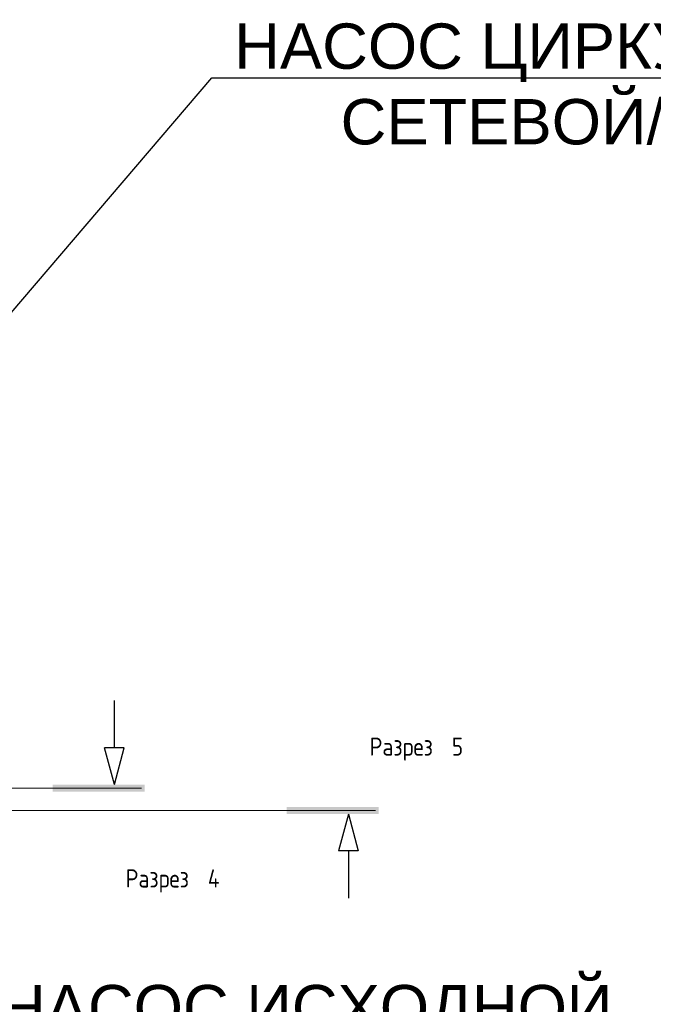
# Model space of a CAD drawing. Header units: metres. Extents: x -54598 to 1827199, y -329446 to -256744.
# Tile 129 of 256: x 29542 to 36529, y -276521 to -265666. Entities that reach past the tile are written whole.
import ezdxf
from ezdxf import colors
from ezdxf.entities.mleader import LeaderData, LeaderLine
from ezdxf.math import Vec2, Vec3

# ---------------------------------------------------------------- set-up
doc = ezdxf.new("R2010")
doc.units = ezdxf.units.M
doc.layers.add('G-ANNO-SYMB', color=7, linetype='Continuous', lineweight=9)
doc.layers.add('ТС_труБы', color=5, linetype='Continuous', lineweight=60)
doc.styles.add('GOST Common', font='GOST_Common.ttf', dxfattribs={"width": 0.9, "height": 125})
doc.styles.add('ISO_1.0', font='isocpeur.ttf')

# ---------------------------------------------------------------- blocks, each defined once
blk = doc.blocks.new('Разрез - Имя вида сзади-14077-В_Этаж 01_Сводный')
at = {"layer": 'G-ANNO-SYMB'}
blk.add_hatch(color=256, dxfattribs=at).paths.add_polyline_path([(9.8, 0.4), (9.8, -0.39), (-0.33, -0.39), (-0.33, 0.4)])
at = {"layer": 'G-ANNO-SYMB', "lineweight": 30}
for p, q in [((3, -0.39), (1.92, -4.44)), ((3, -0.39), (4.08, -4.44)), ((1.92, -4.44), (4.08, -4.44)), ((3, -4.44), (3, -9.66))]:
    blk.add_line(p, q, dxfattribs=at)
blk = doc.blocks.new('Разрез - Имя вида спереди-14078-В_Этаж 01_Сводный')
at = {"layer": 'G-ANNO-SYMB'}
blk.add_hatch(color=256, dxfattribs=at).paths.add_polyline_path([(9.8, 0.4), (9.8, -0.39), (-0.33, -0.39), (-0.33, 0.4)])
at = {"layer": 'G-ANNO-SYMB', "lineweight": 30}
for p, q in [((3, -0.39), (1.92, -4.44)), ((3, -0.39), (4.08, -4.44)), ((1.92, -4.44), (4.08, -4.44)), ((3, -4.44), (3, -9.66))]:
    blk.add_line(p, q, dxfattribs=at)
blk = doc.blocks.new('fdsafdsf')
at = {"layer": 'G-ANNO-SYMB', "lineweight": 20}
for p, q in [((218540.9, 36951.4), (223485.4, 36951.4)), ((224776.1, 36828.1), (210310.4, 36828.1))]:
    blk.add_line(p, q, dxfattribs=at)
at = {"layer": 'G-ANNO-SYMB', "lineweight": 50, "xscale": 49.99999999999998, "yscale": 49.99999999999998, "zscale": 49.99999999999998, "rotation": 180}
blk.add_blockref('Разрез - Имя вида сзади-14077-В_Этаж 01_Сводный', (223485.4, 36951.4), dxfattribs=at)
at = {"layer": 'G-ANNO-SYMB', "lineweight": 50, "extrusion": (0, 0, -1), "xscale": 49.99999999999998, "yscale": 49.99999999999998, "zscale": 49.99999999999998}
blk.add_blockref('Разрез - Имя вида спереди-14078-В_Этаж 01_Сводный', (-224776.1, 36828.1), dxfattribs=at)
at = {"layer": 'G-ANNO-SYMB', "char_height": 100, "attachment_point": 1, "style": 'GOST Common'}
for s, insert, width in [('Разрез', (224742.6, 37230.5), 483.418), (' 5', (225141.5, 37230.5), 119.051), ('Разрез', (223397.4, 36503.9), 483.418), (' 4', (223796.3, 36503.9), 129.873)]:
    blk.add_mtext(s, dxfattribs=dict(at, insert=insert, width=width))
blk = doc.blocks.new('_None')

msp = doc.modelspace()

# ---------------------------------------------------------------- block references
at = {"color": 5, "lineweight": 30, "xscale": 2, "yscale": 2, "zscale": 2}
msp.add_blockref('fdsafdsf', (-416085, -348041), dxfattribs=at)

# ---------------------------------------------------------------- next in the draw order: leaders
at = {"layer": 'ТС_труБы', "color": 5, "linetype": 'Continuous', "lineweight": 5}
ml = msp.add_multileader_mtext('Standard', dxfattribs=at)
ml.set_content('{\\fArial|b0|i0|c204|p34;\\C0;НАСОС ЦИРКУЛЯЦИИ /НАСОС СЕТЕВОЙ/ ГВС N=3 КВТ}', color=250, style='ISO_1.0')
ml.set_leader_properties(color=250)
ml.set_arrow_properties(name='NONE')
ml.build(insert=Vec2(0, 0))
ml.multileader.update_dxf_attribs({"text_left_attachment_type": 6, "text_right_attachment_type": 6, "dogleg_length": 86.4, "arrow_head_size": 200})
ctx = ml.context
ctx.base_point, ctx.char_height, ctx.arrow_head_size, ctx.landing_gap_size, ctx.plane_origin = Vec3(31748, -266307), 500, 200, 200, Vec3(37907, -265215)
ctx.left_attachment, ctx.right_attachment, ctx.text_align_type = 6, 6, 1
notes = []
notes.append((ctx, [(1, (1, 1, 0), (31662, -266307), (1, 0), 86.4, [(2, [(28531, -267888), (28626, -268918), (28687, -269786)], 0, [])])]))
ctx.mtext.insert, ctx.mtext.width, ctx.mtext.alignment, ctx.mtext.flow_direction = Vec3(37130, -265707), 10718.88, 2, 5
ctx.mtext.has_bg_fill, ctx.mtext.bg_color, ctx.mtext.bg_scale_factor, ctx.mtext.bg_transparency, ctx.mtext.use_window_bg_color = 1, -1073741824, 1, 0, 1
ml = msp.add_multileader_mtext('Standard', dxfattribs=at)
ml.set_content('{\\fArial|b0|i0|c204|p34;\\C0;НАСОС ИСХОДНОЙ ВОДЫ N=1,5 КВТ}', color=250, style='ISO_1.0')
ml.set_leader_properties(color=250)
ml.set_arrow_properties(name='NONE')
ml.build(insert=Vec2(0, 0))
ml.multileader.update_dxf_attribs({"text_left_attachment_type": 6, "text_right_attachment_type": 6, "dogleg_length": 86.4, "arrow_head_size": 200})
ctx = ml.context
ctx.base_point, ctx.char_height, ctx.arrow_head_size, ctx.landing_gap_size, ctx.plane_origin = Vec3(29180, -276925), 500, 200, 200, Vec3(36561, -275832)
ctx.left_attachment, ctx.right_attachment, ctx.text_align_type = 6, 6, 1
notes.append((ctx, [(1, (1, 1, 0), (29093, -276925), (1, 0), 86.4, [(0, [(27657, -274721)], 0, [])])]))
ctx.mtext.insert, ctx.mtext.width, ctx.mtext.alignment, ctx.mtext.flow_direction = Vec3(32702, -276308), 8272.65, 2, 5
ctx.mtext.has_bg_fill, ctx.mtext.bg_color, ctx.mtext.bg_scale_factor, ctx.mtext.bg_transparency, ctx.mtext.use_window_bg_color = 1, -1073741824, 1, 0, 1
for ctx, leaders in notes:
    for number, flags, end, landing, length, lines in leaders:
        leader = LeaderData()
        leader.index, (leader.has_last_leader_line, leader.has_dogleg_vector, leader.attachment_direction) = number, flags
        leader.last_leader_point, leader.dogleg_vector, leader.dogleg_length = Vec3(end), Vec3(landing), length
        for number, points, colour, breaks in lines:
            line = LeaderLine()
            line.index, line.vertices, line.color, line.breaks = number, Vec3.list(points), colors.encode_raw_color(colour), breaks
            leader.lines.append(line)
        ctx.leaders.append(leader)

doc.saveas('drawing.dxf')
